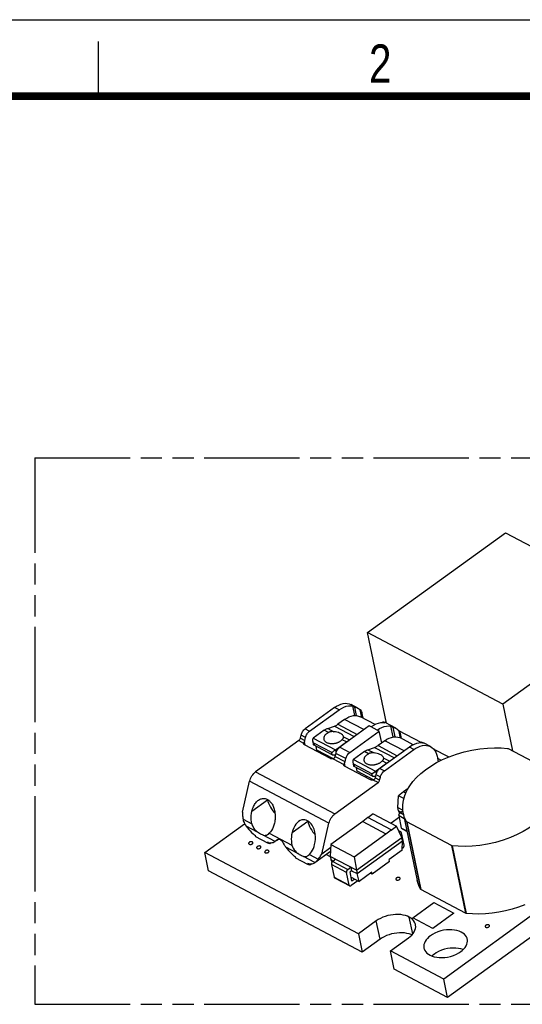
# Model space of a CAD drawing. Header units: millimetres. Extents: x 0 to 210, y 0 to 297.
# Tile 7 of 15: x 49 to 95, y 207 to 297. Entities that reach past the tile are written whole.
import ezdxf

# ---------------------------------------------------------------- set-up
doc = ezdxf.new("R2010")
doc.units = ezdxf.units.MM
doc.header["$LTSCALE"] = 19.36
doc.linetypes.add('PHANTOM', pattern=[0.8, 0.45, -0.05, 0.1, -0.05, 0.1, -0.05])
doc.layers.get('0').update_dxf_attribs({"linetype": 'CONTINUOUS'})
doc.layers.add('DEFAULT_3', color=7, linetype='PHANTOM')
doc.styles.add('TEXTSTYLE_2', font='txt', dxfattribs={"width": 0.75})

msp = doc.modelspace()

# ---------------------------------------------------------------- linework, layer by layer
at = {"color": 2, "linetype": 'Continuous'}
for p, q in [((0, 297), (210, 297)), ((56, 290), (56, 295))]:
    msp.add_line(p, q, dxfattribs=at)
at = {"color": 7, "linetype": 'Continuous'}
for p, q in [((80.604, 240.942), (93.204, 250.066)), ((93.204, 250.066), (105.551, 243.524)), ((135.155, 243.718), (87.557, 209.25)), ((105.551, 243.524), (92.951, 234.4)), ((135.505, 242.042), (87.906, 207.574)), ((82.333, 232.643), (80.604, 240.942)), ((92.951, 234.4), (80.604, 240.942)), ((79.703, 234.036), (79.107, 234.352)), ((79.431, 233.352), (79.248, 234.23)), ((79.248, 234.23), (79.431, 234.133)), ((92.951, 234.4), (93.842, 230.125)), ((77.576, 234.09), (74.879, 232.137)), ((75.292, 231.918), (77.989, 233.871)), ((79.596, 233.345), (79.431, 234.133)), ((80.202, 233.106), (80.11, 233.549)), ((76.951, 232.175), (77.566, 232.383)), ((78.498, 232.996), (77.883, 232.55)), ((80.743, 232.412), (78.046, 230.459)), ((81.291, 232.529), (79.944, 233.243)), ((80.927, 232.315), (80.743, 232.412)), ((82.002, 232.771), (82.018, 232.693)), ((82.002, 232.771), (82.185, 232.674)), ((82.095, 232.747), (82.002, 232.771)), ((82.146, 232.729), (82.293, 232.835)), ((83.192, 232.188), (82.274, 232.674)), ((82.943, 231.391), (82.736, 232.382)), ((82.736, 232.382), (82.92, 232.285)), ((74.447, 231.282), (74.515, 231.572)), ((76.635, 232.008), (75.633, 231.283)), ((78.964, 229.972), (81.661, 231.926)), ((81.661, 231.926), (81.478, 232.023)), ((81.886, 230.845), (81.661, 231.926)), ((82.92, 232.285), (83.103, 231.406)), ((85.496, 230.893), (83.469, 231.967)), ((83.691, 231.258), (83.598, 231.701)), ((74.302, 231.056), (70.358, 228.201)), ((74.819, 230.957), (74.79, 230.906)), ((77.204, 229.416), (74.817, 230.681)), ((74.861, 231.063), (74.928, 231.353)), ((75.57, 231.045), (75.639, 230.711)), ((77.363, 229.751), (75.711, 230.627)), ((77.624, 230.192), (78.654, 230.938)), ((82.17, 231.05), (81.555, 230.604)), ((84.78, 230.681), (83.616, 231.298)), ((85.507, 230.844), (85.49, 230.923)), ((85.49, 230.923), (85.674, 230.825)), ((85.583, 230.899), (85.49, 230.923)), ((86.359, 230.51), (85.762, 230.826)), ((75.969, 230.2), (75.902, 230.525)), ((77.468, 229.406), (75.969, 230.2)), ((76.852, 229.733), (76.748, 229.658)), ((77.682, 229.894), (77.615, 229.604)), ((80.307, 230.063), (79.305, 229.337)), ((80.623, 230.23), (81.238, 230.437)), ((84.415, 230.467), (81.718, 228.513)), ((82.131, 228.294), (84.828, 230.248)), ((88.001, 229.566), (86.636, 230.289)), ((93.452, 230.331), (97.537, 228.167)), ((78.491, 229.011), (78.462, 228.961)), ((78.533, 229.118), (78.6, 229.408)), ((79.242, 229.099), (79.311, 228.766)), ((81.296, 228.246), (82.326, 228.993)), ((86.959, 229.621), (87.062, 229.127)), ((86.996, 229.441), (87.33, 229.265)), ((80.876, 227.471), (78.489, 228.735)), ((81.035, 227.805), (79.383, 228.681)), ((79.641, 228.255), (79.574, 228.58)), ((81.14, 227.461), (79.641, 228.255)), ((81.354, 227.949), (81.287, 227.658)), ((69.152, 224.524), (69.813, 227.354)), ((77.611, 224.358), (81.554, 227.214)), ((80.524, 227.787), (80.42, 227.712)), ((81.7, 227.44), (81.768, 227.73)), ((83.896, 226.369), (83.413, 226.02)), ((84.3, 226.668), (83.895, 226.374)), ((71.449, 225.671), (71.456, 225.634)), ((83.368, 224.943), (83.413, 226.021)), ((83.912, 225.755), (83.413, 226.02)), ((81.116, 224.358), (80.634, 224.009)), ((81.117, 224.357), (83.245, 223.229)), ((83.433, 224.629), (83.368, 224.943)), ((83.368, 224.943), (83.816, 224.706)), ((83.533, 224.418), (83.433, 224.629)), ((83.65, 224.514), (83.433, 224.629)), ((83.583, 224.466), (83.826, 224.642)), ((83.855, 224.434), (85.143, 218.252)), ((65.708, 220.826), (69.345, 223.459)), ((75.121, 223.724), (75.128, 223.689)), ((76.404, 220.682), (77.065, 223.511)), ((80.151, 223.658), (77.234, 221.545)), ((80.633, 224.012), (80.15, 223.663)), ((83.504, 224.043), (82.746, 223.494)), ((83.711, 223.052), (83.471, 224.204)), ((88.268, 221.455), (84.183, 223.62)), ((79.362, 220.417), (82.28, 222.53)), ((82.279, 222.535), (82.761, 222.885)), ((82.763, 222.879), (83.245, 223.229)), ((83.727, 222.21), (83.245, 223.23)), ((83.639, 222.71), (83.441, 222.814)), ((83.929, 221.483), (83.689, 222.635)), ((83.761, 222.978), (84.208, 222.741)), ((70.345, 222.357), (70.253, 222.406)), ((70.367, 222.253), (70.345, 222.357)), ((71.468, 221.669), (70.367, 222.253)), ((71.468, 221.669), (71.446, 221.774)), ((71.538, 221.725), (71.446, 221.774)), ((71.648, 221.616), (71.468, 221.669)), ((71.79, 221.719), (71.648, 221.616)), ((72.158, 221.848), (72.141, 221.836)), ((72.296, 221.965), (72.268, 221.942)), ((72.274, 221.932), (72.375, 222.005)), ((79.575, 219.204), (83.727, 222.21)), ((79.641, 218.89), (83.792, 221.896)), ((83.792, 221.896), (83.727, 222.21)), ((83.756, 221.035), (83.792, 221.896)), ((66.057, 219.15), (65.708, 220.826)), ((79.754, 213.384), (65.708, 220.826)), ((75.781, 219.909), (77.208, 220.943)), ((77.222, 221.274), (76.404, 220.682)), ((76.806, 220.651), (76.81, 220.634)), ((77.234, 221.546), (77.189, 220.469)), ((77.234, 221.545), (79.363, 220.417)), ((83.756, 221.035), (82.584, 220.186)), ((83.812, 221.216), (83.762, 221.18)), ((74.017, 220.412), (73.925, 220.46)), ((74.039, 220.307), (74.017, 220.412)), ((75.14, 219.723), (74.039, 220.307)), ((75.14, 219.723), (75.118, 219.828)), ((75.21, 219.779), (75.118, 219.828)), ((75.483, 219.788), (75.32, 219.67)), ((77.197, 220.429), (76.81, 220.634)), ((77.189, 220.469), (77.254, 220.154)), ((79.575, 219.204), (77.189, 220.469)), ((77.354, 219.943), (77.254, 220.154)), ((77.254, 220.154), (77.471, 220.04)), ((77.693, 220.201), (77.404, 219.991)), ((79.362, 220.419), (79.575, 219.204)), ((82.602, 219.991), (81.01, 218.837)), ((82.602, 219.991), (82.584, 220.186)), ((80.103, 211.708), (66.057, 219.15)), ((75.32, 219.67), (75.14, 219.723)), ((77.292, 219.729), (77.532, 218.577)), ((78.909, 217.848), (78.669, 219)), ((78.781, 219.262), (79.07, 219.472)), ((79.136, 219.157), (78.991, 219.053)), ((79.166, 218.215), (78.991, 219.053)), ((79.07, 219.472), (79.136, 219.157)), ((79.136, 219.157), (79.641, 218.89)), ((79.575, 219.204), (79.641, 218.89)), ((79.82, 218.184), (79.641, 218.89)), ((80.992, 219.033), (79.82, 218.184)), ((81.01, 218.837), (80.843, 218.926)), ((81.01, 218.837), (80.992, 219.033)), ((77.582, 218.503), (78.959, 217.774)), ((79.092, 218.57), (79.82, 218.184)), ((79.708, 218.244), (79.092, 217.798)), ((79.418, 218.397), (79.166, 218.215)), ((89.556, 215.273), (85.471, 217.438)), ((84.724, 214.841), (86.655, 216.239)), ((86.655, 216.239), (88.491, 215.266)), ((88.491, 215.266), (86.56, 213.868)), ((81.395, 214.573), (79.754, 213.384)), ((86.56, 213.868), (84.724, 214.841)), ((79.754, 213.384), (80.103, 211.708)), ((81.744, 212.897), (80.103, 211.708)), ((82.691, 211.828), (84.333, 213.016)), ((87.557, 209.25), (82.691, 211.828)), ((83.041, 210.152), (82.691, 211.828)), ((87.906, 207.574), (83.041, 210.152)), ((87.906, 207.574), (87.557, 209.25))]:
    msp.add_line(p, q, dxfattribs=at)
at = {"color": 9, "linetype": 'Continuous'}
for p, q in [((77.989, 233.871), (77.576, 234.09)), ((80.076, 233.173), (79.93, 233.871)), ((77.566, 232.383), (79.377, 231.423)), ((77.883, 232.55), (79.645, 231.616)), ((80.26, 232.062), (78.498, 232.996)), ((74.928, 231.353), (74.515, 231.572)), ((74.879, 232.137), (75.292, 231.918)), ((77.021, 231.803), (76.635, 232.008)), ((76.951, 232.175), (77.521, 231.874)), ((81.478, 232.023), (80.927, 232.315)), ((83.419, 232.023), (83.565, 231.321)), ((74.302, 231.056), (74.749, 230.82)), ((74.447, 231.282), (74.861, 231.063)), ((74.883, 230.646), (74.819, 230.957)), ((75.633, 231.283), (77.653, 230.213)), ((75.667, 230.836), (75.711, 230.627)), ((77.319, 229.961), (75.667, 230.836)), ((78.654, 230.938), (78.268, 231.143)), ((78.402, 231.407), (78.952, 231.115)), ((81.555, 230.604), (83.317, 229.671)), ((83.932, 230.117), (82.17, 231.05)), ((77.363, 229.751), (77.319, 229.961)), ((77.653, 230.213), (77.703, 229.969)), ((78.6, 229.408), (77.682, 229.894)), ((78.046, 230.459), (78.964, 229.972)), ((80.693, 229.858), (80.307, 230.063)), ((80.623, 230.23), (81.193, 229.928)), ((81.238, 230.437), (83.049, 229.477)), ((84.828, 230.248), (84.415, 230.467)), ((77.435, 229.396), (78.421, 228.874)), ((78.533, 229.118), (77.615, 229.604)), ((78.555, 228.7), (78.491, 229.011)), ((79.305, 229.337), (81.325, 228.267)), ((79.339, 228.89), (79.383, 228.681)), ((80.991, 228.015), (79.339, 228.89)), ((82.326, 228.993), (81.94, 229.197)), ((82.074, 229.461), (82.624, 229.17)), ((70.358, 228.201), (77.611, 224.358)), ((81.035, 227.805), (80.991, 228.015)), ((81.325, 228.267), (81.375, 228.023)), ((81.768, 227.73), (81.354, 227.949)), ((81.718, 228.513), (82.131, 228.294)), ((77.065, 223.511), (69.813, 227.354)), ((81.554, 227.214), (81.107, 227.45)), ((81.7, 227.44), (81.287, 227.658)), ((83.895, 226.374), (84.096, 226.268)), ((70.019, 224.594), (71.456, 225.634)), ((83.583, 224.466), (83.882, 224.308)), ((69.208, 223.861), (70.011, 223.435)), ((73.691, 222.649), (75.128, 223.689)), ((80.15, 223.663), (82.279, 222.535)), ((82.761, 222.885), (80.633, 224.012)), ((83.471, 224.204), (83.957, 223.946)), ((84.153, 223.647), (85.441, 217.465)), ((84.183, 223.62), (85.471, 217.438)), ((70.533, 222.688), (69.482, 223.245)), ((71.609, 222.589), (73.683, 221.49)), ((83.711, 223.052), (84.197, 222.794)), ((72.141, 221.836), (71.057, 222.41)), ((74.205, 220.742), (73.121, 221.317)), ((88.268, 221.455), (89.556, 215.273)), ((88.317, 221.441), (89.604, 215.259)), ((75.78, 219.908), (74.729, 220.465)), ((75.281, 220.643), (76.084, 220.218)), ((77.404, 219.991), (78.781, 219.262)), ((78.669, 219), (77.292, 219.729)), ((77.532, 218.577), (78.909, 217.848)), ((81.744, 212.897), (81.395, 214.573)), ((84.726, 213.389), (84.409, 214.913))]:
    msp.add_line(p, q, dxfattribs=at)
at = {"color": 7, "linetype": 'Continuous', "const_width": 0.7}
msp.add_lwpolyline([(7, 290), (203, 290)], dxfattribs=at)
at = {"color": 7, "linetype": 'Continuous'}
for points in [[(77.576, 234.09), (77.764, 234.215), (77.957, 234.316), (78.159, 234.395), (78.361, 234.448), (78.555, 234.47), (78.74, 234.464), (78.914, 234.429), (79.077, 234.366), (79.106, 234.352)], [(77.989, 233.871), (78.203, 234.01), (78.417, 234.118), (78.635, 234.195), (78.849, 234.241), (79.053, 234.252), (79.248, 234.23)], [(78.498, 232.996), (78.696, 233.125), (78.897, 233.226), (79.103, 233.301), (79.307, 233.345), (79.503, 233.356), (79.689, 233.334), (79.865, 233.279), (79.943, 233.243)], [(79.431, 234.133), (79.524, 234.109), (79.614, 234.077), (79.703, 234.036)], [(79.703, 234.036), (79.781, 233.989), (79.858, 233.934), (79.93, 233.871)], [(80.11, 233.549), (80.091, 233.619), (80.05, 233.716), (79.996, 233.799), (79.93, 233.871)], [(77.566, 232.383), (77.619, 232.402), (77.672, 232.425), (77.725, 232.452), (77.778, 232.481), (77.83, 232.514), (77.883, 232.55)], [(82.185, 232.674), (81.99, 232.696), (81.787, 232.684), (81.573, 232.639), (81.355, 232.561), (81.14, 232.453), (80.927, 232.315)], [(81.478, 232.023), (81.691, 232.162), (81.906, 232.269), (82.124, 232.347), (82.338, 232.393), (82.541, 232.404), (82.736, 232.382)], [(82.273, 232.674), (82.184, 232.716), (82.095, 232.747)], [(74.515, 231.572), (74.538, 231.653), (74.569, 231.734), (74.607, 231.814), (74.652, 231.892), (74.704, 231.964), (74.76, 232.03), (74.818, 232.088), (74.879, 232.137)], [(74.928, 231.353), (74.951, 231.435), (74.982, 231.515), (75.02, 231.595), (75.065, 231.673), (75.117, 231.745), (75.173, 231.811), (75.231, 231.869), (75.292, 231.918)], [(76.876, 231.714), (76.833, 231.68), (76.794, 231.648), (76.76, 231.615), (76.729, 231.582), (76.701, 231.549), (76.677, 231.516), (76.656, 231.484), (76.638, 231.45), (76.622, 231.417), (76.609, 231.382), (76.599, 231.346), (76.592, 231.308), (76.589, 231.269), (76.59, 231.228), (76.596, 231.186), (76.608, 231.144), (76.625, 231.101), (76.649, 231.06), (76.678, 231.021), (76.712, 230.985), (76.744, 230.957)], [(76.635, 232.008), (76.687, 232.044), (76.739, 232.077), (76.792, 232.106), (76.845, 232.133), (76.898, 232.156), (76.951, 232.175)], [(76.876, 231.714), (76.898, 231.73), (76.922, 231.745), (76.946, 231.76), (76.97, 231.775), (76.995, 231.79), (77.021, 231.803)], [(77.521, 231.874), (77.463, 231.879), (77.408, 231.882), (77.357, 231.882), (77.31, 231.88), (77.266, 231.876), (77.224, 231.87), (77.186, 231.862), (77.149, 231.853), (77.115, 231.843), (77.082, 231.831), (77.051, 231.818), (77.021, 231.803)], [(78.402, 231.407), (78.384, 231.467), (78.348, 231.529), (78.294, 231.589), (78.222, 231.644), (78.138, 231.696), (78.039, 231.743), (77.925, 231.786), (77.799, 231.822), (77.663, 231.851), (77.521, 231.874)], [(82.92, 232.285), (83.013, 232.261), (83.102, 232.229), (83.191, 232.187)], [(83.191, 232.187), (83.27, 232.141), (83.347, 232.086), (83.419, 232.023)], [(83.598, 231.701), (83.58, 231.771), (83.539, 231.867), (83.484, 231.951), (83.419, 232.023)], [(74.302, 231.056), (74.335, 231.084), (74.365, 231.116), (74.392, 231.154), (74.416, 231.196), (74.434, 231.238), (74.447, 231.282)], [(74.746, 230.766), (74.744, 230.793), (74.749, 230.82)], [(74.817, 230.681), (74.79, 230.698), (74.77, 230.718), (74.755, 230.741), (74.746, 230.766)], [(74.79, 230.906), (74.776, 230.882), (74.765, 230.859), (74.756, 230.838), (74.749, 230.82)], [(74.819, 230.957), (74.828, 230.974), (74.836, 230.991), (74.843, 231.009), (74.85, 231.027), (74.856, 231.045), (74.861, 231.063)], [(75.633, 231.283), (75.606, 231.258), (75.586, 231.227), (75.571, 231.189), (75.563, 231.146), (75.563, 231.099), (75.57, 231.045)], [(75.57, 231.045), (75.581, 231.001), (75.601, 230.95), (75.629, 230.894), (75.667, 230.836)], [(75.711, 230.627), (75.678, 230.648), (75.655, 230.674), (75.641, 230.704), (75.64, 230.711)], [(76.744, 230.957), (76.751, 230.951), (76.795, 230.92), (76.843, 230.892), (76.895, 230.867), (76.952, 230.845), (77.012, 230.826), (77.076, 230.811), (77.143, 230.8), (77.212, 230.792), (77.281, 230.787), (77.35, 230.787), (77.417, 230.79), (77.481, 230.795), (77.544, 230.803), (77.602, 230.813), (77.658, 230.825), (77.712, 230.838), (77.764, 230.853), (77.814, 230.87), (77.863, 230.888), (77.912, 230.908), (77.96, 230.929), (78.008, 230.953), (78.055, 230.98), (78.101, 231.008), (78.148, 231.04)], [(78.268, 231.143), (78.25, 231.125), (78.231, 231.107), (78.211, 231.09), (78.191, 231.073), (78.17, 231.056), (78.148, 231.04)], [(78.268, 231.143), (78.288, 231.164), (78.306, 231.184), (78.322, 231.204), (78.338, 231.224), (78.352, 231.245), (78.365, 231.266), (78.37, 231.274)], [(78.37, 231.274), (78.377, 231.288), (78.387, 231.31), (78.395, 231.333), (78.4, 231.357), (78.403, 231.382), (78.402, 231.407)], [(78.654, 230.938), (78.706, 230.974), (78.759, 231.007), (78.812, 231.036), (78.865, 231.063), (78.902, 231.079)], [(81.238, 230.437), (81.291, 230.457), (81.344, 230.48), (81.397, 230.506), (81.45, 230.536), (81.503, 230.569), (81.555, 230.604)], [(82.17, 231.05), (82.368, 231.18), (82.569, 231.281), (82.775, 231.355), (82.979, 231.399), (83.175, 231.41), (83.361, 231.389), (83.538, 231.334), (83.615, 231.297)], [(85.674, 230.825), (85.479, 230.848), (85.275, 230.836), (85.061, 230.791), (84.843, 230.713), (84.629, 230.605), (84.415, 230.467)], [(84.828, 230.248), (85.016, 230.372), (85.21, 230.473), (85.412, 230.552), (85.613, 230.605), (85.807, 230.628), (85.992, 230.621), (86.167, 230.587), (86.329, 230.524), (86.359, 230.509)], [(85.762, 230.825), (85.673, 230.867), (85.583, 230.899)], [(77.319, 229.961), (77.348, 229.983), (77.411, 230.032)], [(77.648, 229.746), (77.601, 229.732), (77.548, 229.723), (77.496, 229.721), (77.446, 229.725), (77.402, 229.735), (77.363, 229.751)], [(77.411, 230.032), (77.518, 230.113), (77.624, 230.192)], [(78.046, 230.459), (77.985, 230.409), (77.927, 230.352), (77.871, 230.286), (77.819, 230.214), (77.774, 230.136), (77.736, 230.056), (77.705, 229.975), (77.682, 229.894)], [(78.6, 229.408), (78.623, 229.489), (78.654, 229.569), (78.692, 229.65), (78.737, 229.727), (78.789, 229.8), (78.845, 229.866), (78.903, 229.923), (78.964, 229.972)], [(80.548, 229.768), (80.505, 229.735), (80.466, 229.702), (80.432, 229.669), (80.401, 229.636), (80.373, 229.604), (80.349, 229.571), (80.328, 229.538), (80.31, 229.505), (80.294, 229.471), (80.281, 229.437), (80.271, 229.401), (80.264, 229.363), (80.261, 229.323), (80.262, 229.283), (80.268, 229.241), (80.28, 229.198), (80.297, 229.156), (80.321, 229.115), (80.35, 229.076), (80.384, 229.039), (80.416, 229.012)], [(80.307, 230.063), (80.359, 230.098), (80.411, 230.131), (80.464, 230.161), (80.517, 230.187), (80.57, 230.21), (80.623, 230.23)], [(80.548, 229.768), (80.57, 229.784), (80.594, 229.8), (80.618, 229.815), (80.642, 229.83), (80.668, 229.844), (80.693, 229.858)], [(81.193, 229.928), (81.135, 229.934), (81.08, 229.937), (81.029, 229.937), (80.982, 229.935), (80.938, 229.93), (80.896, 229.924), (80.858, 229.917), (80.821, 229.908), (80.787, 229.897), (80.754, 229.885), (80.723, 229.872), (80.693, 229.858)], [(82.074, 229.461), (82.056, 229.522), (82.02, 229.584), (81.966, 229.643), (81.894, 229.699), (81.81, 229.75), (81.711, 229.797), (81.597, 229.84), (81.471, 229.877), (81.335, 229.905), (81.193, 229.928)], [(83.856, 224.434), (83.809, 224.758), (83.806, 225.171), (83.868, 225.604), (83.996, 226.045), (84.195, 226.489), (84.448, 226.92), (84.735, 227.308), (85.069, 227.676), (85.456, 228.043), (85.893, 228.396), (86.377, 228.731), (86.902, 229.045), (87.453, 229.329), (88.05, 229.588), (88.716, 229.828), (89.419, 230.036), (90.142, 230.198), (90.862, 230.315), (91.552, 230.382), (92.211, 230.407), (92.827, 230.395), (93.403, 230.345)], [(86.359, 230.509), (86.479, 230.433), (86.615, 230.316), (86.733, 230.169), (86.832, 230.001), (86.907, 229.819), (86.959, 229.621)], [(93.403, 230.345), (93.412, 230.344), (93.421, 230.342), (93.43, 230.34), (93.438, 230.338), (93.445, 230.335), (93.452, 230.331)], [(77.435, 229.396), (77.393, 229.389), (77.352, 229.386), (77.31, 229.387), (77.271, 229.393), (77.235, 229.403), (77.204, 229.416)], [(77.573, 229.497), (77.557, 229.473), (77.538, 229.451), (77.516, 229.432), (77.491, 229.416), (77.464, 229.404), (77.435, 229.396)], [(77.615, 229.604), (77.61, 229.586), (77.604, 229.568), (77.598, 229.55), (77.59, 229.532), (77.582, 229.514), (77.573, 229.497)], [(78.418, 228.82), (78.416, 228.847), (78.421, 228.874)], [(78.489, 228.735), (78.462, 228.753), (78.442, 228.773), (78.427, 228.796), (78.418, 228.82)], [(78.462, 228.961), (78.448, 228.936), (78.437, 228.914), (78.428, 228.893), (78.421, 228.874)], [(78.491, 229.011), (78.5, 229.028), (78.508, 229.046), (78.516, 229.063), (78.522, 229.082), (78.528, 229.1), (78.533, 229.118)], [(79.305, 229.337), (79.278, 229.312), (79.258, 229.281), (79.243, 229.244), (79.235, 229.201), (79.235, 229.154), (79.242, 229.099)], [(79.242, 229.099), (79.253, 229.056), (79.273, 229.005), (79.301, 228.949), (79.339, 228.89)], [(79.383, 228.681), (79.35, 228.703), (79.327, 228.729), (79.313, 228.759), (79.312, 228.766)], [(80.416, 229.012), (80.423, 229.006), (80.467, 228.975), (80.515, 228.947), (80.567, 228.922), (80.624, 228.9), (80.684, 228.881), (80.748, 228.866), (80.815, 228.854), (80.884, 228.846), (80.953, 228.842), (81.022, 228.841), (81.089, 228.844), (81.154, 228.85), (81.216, 228.858), (81.274, 228.868), (81.33, 228.88), (81.384, 228.893), (81.436, 228.908), (81.486, 228.924), (81.535, 228.942), (81.584, 228.962), (81.632, 228.984), (81.68, 229.008), (81.727, 229.034), (81.773, 229.062), (81.82, 229.094)], [(81.94, 229.197), (81.922, 229.179), (81.903, 229.162), (81.883, 229.144), (81.863, 229.127), (81.842, 229.111), (81.82, 229.094)], [(81.94, 229.197), (81.96, 229.218), (81.978, 229.238), (81.995, 229.259), (82.01, 229.279), (82.024, 229.299), (82.037, 229.32), (82.042, 229.328)], [(82.042, 229.328), (82.049, 229.342), (82.059, 229.364), (82.067, 229.388), (82.072, 229.411), (82.075, 229.436), (82.074, 229.461)], [(82.326, 228.993), (82.379, 229.028), (82.431, 229.061), (82.484, 229.091), (82.537, 229.117), (82.574, 229.133)], [(69.813, 227.354), (69.847, 227.475), (69.893, 227.596), (69.951, 227.717), (70.018, 227.833), (70.096, 227.942), (70.179, 228.041), (70.267, 228.126), (70.358, 228.201)], [(80.991, 228.015), (81.02, 228.038), (81.083, 228.086)], [(81.083, 228.086), (81.19, 228.168), (81.296, 228.246)], [(81.718, 228.513), (81.657, 228.464), (81.599, 228.407), (81.543, 228.341), (81.491, 228.268), (81.446, 228.191), (81.408, 228.11), (81.377, 228.03), (81.354, 227.949)], [(81.768, 227.73), (81.79, 227.811), (81.821, 227.891), (81.859, 227.972), (81.904, 228.049), (81.956, 228.122), (82.012, 228.188), (82.07, 228.245), (82.131, 228.294)], [(81.107, 227.45), (81.065, 227.443), (81.024, 227.44), (80.982, 227.442), (80.943, 227.448), (80.907, 227.457), (80.876, 227.471)], [(81.32, 227.801), (81.273, 227.787), (81.22, 227.778), (81.168, 227.775), (81.118, 227.779), (81.074, 227.789), (81.035, 227.805)], [(81.245, 227.552), (81.229, 227.528), (81.21, 227.506), (81.188, 227.487), (81.163, 227.471), (81.136, 227.459), (81.107, 227.45)], [(81.287, 227.658), (81.282, 227.64), (81.276, 227.622), (81.27, 227.604), (81.262, 227.586), (81.254, 227.569), (81.245, 227.552)], [(81.554, 227.214), (81.587, 227.241), (81.617, 227.274), (81.645, 227.312), (81.668, 227.353), (81.687, 227.396), (81.7, 227.44)], [(97.864, 227.352), (97.911, 227.029), (97.915, 226.615), (97.852, 226.183), (97.725, 225.742), (97.525, 225.297), (97.272, 224.867), (96.985, 224.479), (96.651, 224.11), (96.264, 223.744), (95.828, 223.391), (95.343, 223.055), (94.819, 222.742), (94.267, 222.458), (93.671, 222.199), (93.004, 221.958), (92.301, 221.751), (91.578, 221.589), (90.858, 221.472), (90.168, 221.404), (89.51, 221.379), (88.894, 221.391), (88.317, 221.441)], [(70.019, 224.594), (70.049, 224.71), (70.084, 224.821), (70.123, 224.928), (70.167, 225.03), (70.216, 225.126), (70.267, 225.217), (70.323, 225.302), (70.381, 225.379), (70.442, 225.45), (70.504, 225.514), (70.569, 225.571), (70.615, 225.606)], [(70.615, 225.606), (70.635, 225.62), (70.702, 225.662), (70.769, 225.697), (70.837, 225.725), (70.906, 225.746), (70.974, 225.76), (71.042, 225.768), (71.109, 225.769), (71.176, 225.763), (71.242, 225.751), (71.307, 225.734), (71.371, 225.71), (71.434, 225.68)], [(71.434, 225.68), (71.495, 225.644), (71.555, 225.602), (71.613, 225.555), (71.669, 225.501), (71.724, 225.443), (71.776, 225.378), (71.826, 225.309), (71.873, 225.233), (71.917, 225.153), (71.959, 225.067), (71.997, 224.976), (72.032, 224.88), (72.062, 224.779), (72.089, 224.674), (72.112, 224.565), (72.129, 224.453), (72.142, 224.337), (72.15, 224.22), (72.153, 224.1), (72.15, 223.979), (72.142, 223.858), (72.128, 223.737), (72.109, 223.618), (72.085, 223.5)], [(71.456, 225.634), (71.488, 225.497), (71.543, 225.341), (71.622, 225.159), (71.716, 224.972), (71.817, 224.805), (71.929, 224.645), (72.055, 224.486), (72.136, 224.395)], [(69.152, 224.524), (69.155, 224.411), (69.161, 224.3), (69.169, 224.189), (69.18, 224.078), (69.193, 223.969), (69.208, 223.861)], [(70.011, 223.435), (69.977, 223.625), (69.957, 223.816), (69.951, 224.008), (69.959, 224.202), (69.982, 224.398), (70.019, 224.594)], [(77.065, 223.511), (77.1, 223.633), (77.145, 223.753), (77.203, 223.874), (77.271, 223.991), (77.348, 224.099), (77.432, 224.198), (77.519, 224.284), (77.611, 224.358)], [(83.471, 224.204), (83.467, 224.237), (83.469, 224.272), (83.477, 224.309), (83.49, 224.347), (83.509, 224.382), (83.531, 224.415), (83.556, 224.443), (83.583, 224.466)], [(84.153, 223.647), (83.985, 223.994), (83.871, 224.364), (83.856, 224.434)], [(69.208, 223.861), (69.228, 223.761), (69.258, 223.659), (69.298, 223.554), (69.35, 223.449), (69.411, 223.346), (69.482, 223.245)], [(70.011, 223.435), (70.056, 223.293), (70.119, 223.157), (70.2, 223.029), (70.297, 222.907), (70.408, 222.792), (70.533, 222.688)], [(72.085, 223.5), (72.032, 223.311), (71.969, 223.138), (71.894, 222.979), (71.81, 222.834), (71.714, 222.704), (71.609, 222.589)], [(74.287, 223.66), (74.159, 223.551), (74.033, 223.408), (73.93, 223.255), (73.838, 223.082), (73.758, 222.879), (73.691, 222.649)], [(75.106, 223.734), (74.976, 223.789), (74.844, 223.818), (74.712, 223.822), (74.576, 223.8), (74.437, 223.749), (74.287, 223.66)], [(75.757, 221.554), (75.802, 221.801), (75.823, 222.042), (75.823, 222.269), (75.804, 222.492), (75.761, 222.726), (75.699, 222.948), (75.621, 223.142), (75.531, 223.31), (75.434, 223.451), (75.33, 223.567), (75.22, 223.662), (75.106, 223.734)], [(75.128, 223.689), (75.16, 223.552), (75.215, 223.395), (75.294, 223.213), (75.389, 223.026), (75.489, 222.859), (75.601, 222.699), (75.727, 222.54), (75.807, 222.45)], [(84.183, 223.62), (84.177, 223.623), (84.171, 223.627), (84.166, 223.632), (84.161, 223.637), (84.157, 223.642), (84.153, 223.647)], [(69.482, 223.245), (69.602, 223.091), (69.726, 222.943), (69.854, 222.799), (69.985, 222.661), (70.118, 222.53), (70.253, 222.406)], [(71.057, 222.41), (70.975, 222.435), (70.89, 222.469), (70.803, 222.511), (70.713, 222.562), (70.624, 222.621), (70.533, 222.688)], [(71.057, 222.41), (71.164, 222.392), (71.263, 222.396), (71.354, 222.417), (71.44, 222.457), (71.499, 222.496)], [(71.499, 222.496), (71.525, 222.515), (71.609, 222.589)], [(73.691, 222.649), (73.653, 222.451), (73.631, 222.254), (73.623, 222.059), (73.629, 221.867), (73.65, 221.676), (73.683, 221.49)], [(83.639, 222.709), (83.623, 222.716), (83.597, 222.719), (83.568, 222.716), (83.54, 222.705), (83.512, 222.688)], [(83.689, 222.635), (83.68, 222.664), (83.666, 222.687), (83.646, 222.705), (83.639, 222.709)], [(83.761, 222.978), (83.753, 222.983), (83.734, 223.001), (83.72, 223.023), (83.711, 223.052)], [(69.777, 221.757), (69.753, 221.738), (69.735, 221.718), (69.722, 221.695), (69.716, 221.672), (69.717, 221.649), (69.718, 221.644)], [(69.718, 221.644), (69.724, 221.627), (69.737, 221.606), (69.757, 221.588), (69.783, 221.574), (69.815, 221.564), (69.853, 221.559), (69.895, 221.559), (69.941, 221.565), (69.986, 221.576), (70.022, 221.591), (70.052, 221.612)], [(70.111, 221.725), (70.105, 221.742), (70.092, 221.763), (70.072, 221.781), (70.046, 221.795), (70.014, 221.805), (69.976, 221.81), (69.934, 221.81), (69.888, 221.804), (69.843, 221.793), (69.807, 221.778), (69.777, 221.757)], [(70.052, 221.612), (70.076, 221.631), (70.094, 221.651), (70.107, 221.674), (70.113, 221.697), (70.112, 221.72), (70.111, 221.725)], [(71.538, 221.725), (71.654, 221.714), (71.765, 221.715), (71.869, 221.728), (71.967, 221.753), (72.058, 221.789), (72.141, 221.836)], [(72.225, 221.902), (72.204, 221.884), (72.182, 221.867), (72.162, 221.851), (72.158, 221.848)], [(72.268, 221.942), (72.246, 221.921), (72.225, 221.902)], [(72.439, 222.02), (72.378, 222.006), (72.32, 221.98), (72.296, 221.965)], [(72.957, 221.576), (72.91, 221.667), (72.861, 221.748), (72.811, 221.821), (72.757, 221.883), (72.698, 221.936), (72.635, 221.977), (72.569, 222.005), (72.503, 222.019), (72.439, 222.02)], [(73.121, 221.317), (73.089, 221.36), (73.059, 221.403), (73.03, 221.447), (73.004, 221.49), (72.98, 221.533), (72.957, 221.576)], [(75.281, 220.643), (75.385, 220.757), (75.48, 220.887), (75.565, 221.031), (75.64, 221.189), (75.704, 221.365), (75.757, 221.554)], [(70.511, 221.368), (70.487, 221.349), (70.469, 221.329), (70.457, 221.306), (70.451, 221.283), (70.452, 221.26), (70.453, 221.255)], [(70.453, 221.255), (70.459, 221.238), (70.472, 221.217), (70.491, 221.199), (70.518, 221.185), (70.55, 221.175), (70.587, 221.17), (70.629, 221.169), (70.675, 221.176), (70.72, 221.187), (70.757, 221.202), (70.787, 221.222)], [(70.845, 221.336), (70.839, 221.353), (70.826, 221.374), (70.807, 221.392), (70.78, 221.406), (70.748, 221.416), (70.71, 221.421), (70.669, 221.421), (70.622, 221.415), (70.578, 221.404), (70.541, 221.388), (70.511, 221.368)], [(70.787, 221.222), (70.811, 221.242), (70.829, 221.262), (70.841, 221.285), (70.847, 221.308), (70.846, 221.331), (70.845, 221.336)], [(71.246, 220.979), (71.218, 220.955), (71.199, 220.929), (71.187, 220.9), (71.184, 220.872), (71.185, 220.865)], [(71.185, 220.865), (71.192, 220.846), (71.21, 220.822), (71.238, 220.802), (71.273, 220.788), (71.314, 220.78), (71.358, 220.779), (71.403, 220.785), (71.447, 220.796), (71.486, 220.813), (71.521, 220.833)], [(71.58, 220.947), (71.574, 220.964), (71.561, 220.985), (71.541, 221.003), (71.515, 221.017), (71.482, 221.027), (71.445, 221.032), (71.403, 221.032), (71.357, 221.026), (71.312, 221.015), (71.276, 220.999), (71.246, 220.979)], [(71.521, 220.833), (71.545, 220.852), (71.563, 220.873), (71.575, 220.896), (71.582, 220.919), (71.581, 220.942), (71.58, 220.947)], [(73.121, 221.317), (73.247, 221.159), (73.376, 221.006), (73.51, 220.859), (73.647, 220.718), (73.785, 220.586), (73.925, 220.46)], [(73.683, 221.49), (73.728, 221.348), (73.791, 221.211), (73.872, 221.083), (73.969, 220.962), (74.08, 220.847), (74.205, 220.742)], [(74.729, 220.465), (74.647, 220.489), (74.562, 220.523), (74.475, 220.566), (74.385, 220.617), (74.296, 220.676), (74.205, 220.742)], [(76.084, 220.218), (76.141, 220.288), (76.196, 220.361), (76.25, 220.437), (76.303, 220.515), (76.354, 220.597), (76.404, 220.682)], [(83.812, 221.216), (83.843, 221.243), (83.87, 221.273), (83.892, 221.307), (83.91, 221.342), (83.923, 221.38), (83.931, 221.417), (83.933, 221.451), (83.929, 221.483)], [(88.317, 221.441), (88.308, 221.442), (88.299, 221.444), (88.291, 221.446), (88.283, 221.449), (88.275, 221.452), (88.268, 221.455)], [(74.729, 220.465), (74.836, 220.447), (74.935, 220.45), (75.026, 220.472), (75.112, 220.512), (75.171, 220.55)], [(75.171, 220.55), (75.197, 220.57), (75.281, 220.643)], [(75.21, 219.779), (75.32, 219.774), (75.425, 219.779), (75.524, 219.795), (75.616, 219.822), (75.701, 219.86), (75.78, 219.908)], [(75.781, 219.909), (75.83, 219.947), (75.88, 219.993), (75.931, 220.045), (75.982, 220.1), (76.033, 220.158), (76.084, 220.218)], [(77.404, 219.991), (77.376, 219.968), (77.351, 219.94), (77.329, 219.907), (77.311, 219.871), (77.298, 219.833), (77.29, 219.796), (77.288, 219.762), (77.292, 219.729)], [(78.781, 219.262), (78.753, 219.238), (78.728, 219.21), (78.706, 219.177), (78.688, 219.141), (78.675, 219.104), (78.667, 219.066), (78.665, 219.032), (78.669, 219)], [(77.532, 218.577), (77.541, 218.548), (77.555, 218.525), (77.574, 218.508), (77.582, 218.503)], [(83.24, 218.499), (83.216, 218.479), (83.198, 218.459), (83.185, 218.436), (83.179, 218.413), (83.18, 218.39), (83.181, 218.385)], [(83.181, 218.385), (83.187, 218.368), (83.2, 218.347), (83.22, 218.329), (83.246, 218.315), (83.278, 218.305), (83.316, 218.3), (83.358, 218.3), (83.404, 218.306), (83.449, 218.317), (83.485, 218.333), (83.515, 218.353)], [(83.574, 218.466), (83.568, 218.483), (83.555, 218.504), (83.535, 218.522), (83.509, 218.536), (83.477, 218.546), (83.439, 218.551), (83.397, 218.552), (83.351, 218.545), (83.306, 218.534), (83.27, 218.519), (83.24, 218.499)], [(83.515, 218.353), (83.539, 218.372), (83.557, 218.392), (83.57, 218.415), (83.576, 218.438), (83.575, 218.461), (83.574, 218.466)], [(85.441, 217.465), (85.275, 217.813), (85.16, 218.175), (85.143, 218.252)], [(78.909, 217.848), (78.918, 217.819), (78.932, 217.796), (78.951, 217.778), (78.959, 217.774)], [(78.959, 217.774), (78.975, 217.767), (79.001, 217.764), (79.03, 217.768), (79.06, 217.779), (79.092, 217.798)], [(85.471, 217.438), (85.461, 217.443), (85.453, 217.45), (85.446, 217.457), (85.441, 217.465)], [(89.604, 215.259), (89.591, 215.261), (89.578, 215.264), (89.567, 215.268), (89.556, 215.273)], [(94.981, 216.026), (94.411, 215.815), (93.821, 215.631), (93.219, 215.479), (92.611, 215.359), (91.999, 215.272), (91.387, 215.218), (90.78, 215.197), (90.185, 215.211), (89.604, 215.259)], [(84.409, 214.913), (84.244, 214.99), (84.058, 215.054), (83.85, 215.104), (83.628, 215.139), (83.398, 215.155), (83.163, 215.154), (82.925, 215.136), (82.687, 215.102), (82.449, 215.05), (82.214, 214.982), (81.984, 214.896), (81.767, 214.797), (81.571, 214.69), (81.395, 214.573)], [(84.691, 214.717), (84.56, 214.822), (84.409, 214.913)], [(84.978, 214.235), (84.954, 214.324), (84.894, 214.463), (84.804, 214.595), (84.691, 214.717)], [(84.644, 213.291), (84.593, 213.314), (84.407, 213.378), (84.199, 213.428), (83.977, 213.463), (83.747, 213.479), (83.512, 213.478), (83.275, 213.46), (83.036, 213.426), (82.798, 213.374), (82.563, 213.306), (82.333, 213.22), (82.116, 213.121), (81.92, 213.014), (81.744, 212.897)], [(84.333, 213.016), (84.49, 213.14), (84.629, 213.274), (84.753, 213.42), (84.854, 213.572), (84.927, 213.726), (84.974, 213.879), (84.994, 214.03), (84.988, 214.179), (84.978, 214.235)], [(89.716, 212.899), (89.697, 212.974), (89.642, 213.102), (89.558, 213.229), (89.448, 213.348), (89.314, 213.455), (89.156, 213.548), (88.974, 213.626), (88.771, 213.688), (88.551, 213.732), (88.315, 213.758), (88.066, 213.762), (87.809, 213.746), (87.553, 213.71), (87.292, 213.649), (87.008, 213.555), (86.742, 213.444), (86.528, 213.333), (86.356, 213.215)], [(91.41, 214.17), (91.386, 214.151), (91.368, 214.13), (91.356, 214.107), (91.35, 214.084), (91.35, 214.061), (91.352, 214.056)], [(91.352, 214.056), (91.358, 214.039), (91.371, 214.018), (91.39, 214), (91.416, 213.986), (91.449, 213.976), (91.486, 213.971), (91.528, 213.971), (91.574, 213.977), (91.619, 213.988), (91.656, 214.004), (91.686, 214.024)], [(91.744, 214.138), (91.738, 214.154), (91.725, 214.175), (91.706, 214.193), (91.679, 214.207), (91.647, 214.217), (91.609, 214.222), (91.568, 214.223), (91.521, 214.217), (91.477, 214.205), (91.44, 214.19), (91.41, 214.17)], [(91.686, 214.024), (91.71, 214.043), (91.728, 214.064), (91.74, 214.086), (91.746, 214.11), (91.745, 214.132), (91.744, 214.138)], [(86.356, 213.215), (86.209, 213.1), (86.077, 212.973), (85.958, 212.83), (85.861, 212.682), (85.795, 212.54), (85.754, 212.401), (85.736, 212.263), (85.742, 212.129), (85.751, 212.073)], [(89.11, 211.756), (89.258, 211.871), (89.39, 211.999), (89.508, 212.141), (89.606, 212.289), (89.672, 212.431), (89.713, 212.571), (89.731, 212.708), (89.725, 212.843), (89.716, 212.899)], [(85.751, 212.073), (85.77, 211.998), (85.825, 211.87), (85.909, 211.743), (86.019, 211.623), (86.153, 211.517), (86.311, 211.424), (86.493, 211.346), (86.695, 211.284), (86.916, 211.239), (87.152, 211.214), (87.401, 211.209), (87.658, 211.226), (87.914, 211.262), (88.175, 211.322), (88.458, 211.416), (88.725, 211.527), (88.938, 211.638), (89.11, 211.756)], [(89.334, 211.945), (89.323, 211.95), (89.12, 212.012), (88.9, 212.056), (88.664, 212.082), (88.415, 212.086), (88.158, 212.07), (87.902, 212.034), (87.641, 211.973), (87.357, 211.879), (87.091, 211.769), (86.878, 211.657), (86.705, 211.539)], [(86.705, 211.539), (86.558, 211.424), (86.482, 211.35)]]:
    msp.add_lwpolyline(points, dxfattribs=at)
at = {"layer": 'DEFAULT_3', "color": 91, "linetype": 'PHANTOM', "true_color": 0x80ff80}
for p, q in [((50.174, 256.939), (50.174, 206.939)), ((50.174, 256.939), (150.174, 256.939)), ((50.174, 206.939), (150.174, 206.939))]:
    msp.add_line(p, q, dxfattribs=at)

# ---------------------------------------------------------------- texts
at = {"color": 5, "linetype": 'Continuous', "style": 'TEXTSTYLE_2', "width": 0.785714}
msp.add_text('2', height=3.5, dxfattribs=at).set_placement((80.731, 291.24))

doc.saveas('drawing.dxf')
